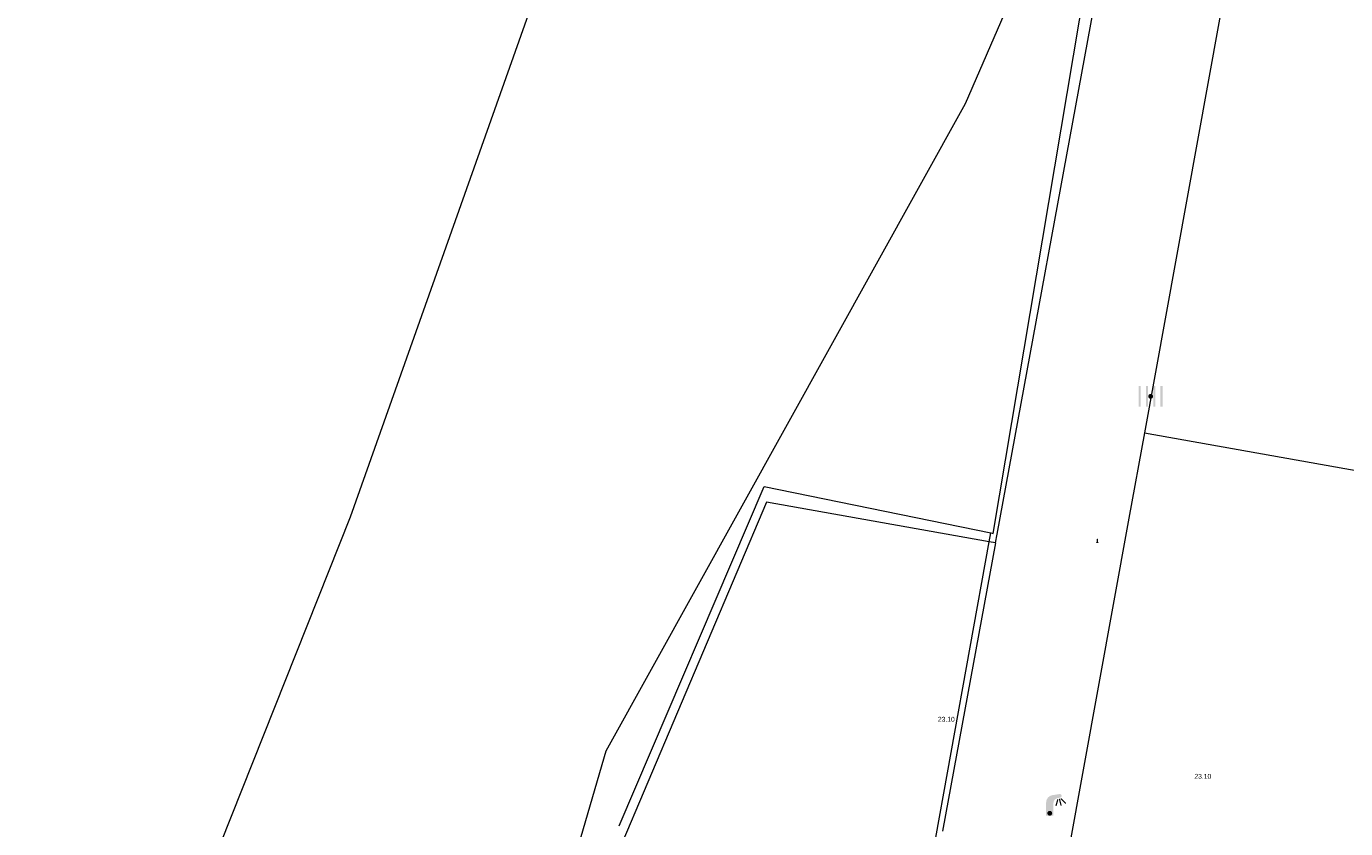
# Model space of a CAD drawing. Header units: metres. Extents: x 197457 to 198138, y 353986 to 354984.
# Tile 23 of 217: x 197484 to 197511, y 354570 to 354586. Entities that reach past the tile are written whole.
import ezdxf

# ---------------------------------------------------------------- set-up
doc = ezdxf.new("R2010")
doc.units = ezdxf.units.M
doc.header["$MEASUREMENT"] = 0
for name, color, linetype, lineweight, true_color in [('afsluitpaal', 7, 'Continuous', 0, 0xde7233), ('kolk', 7, 'Continuous', 0, 0x104b6e), ('lichtmast', 7, 'Continuous', 0, 0x104b6e)]:
    doc.layers.add(name, color=color, linetype=linetype, lineweight=lineweight, true_color=true_color)
for name, color, linetype, lineweight in [('Hoogtepunt', 7, 'Continuous', 0), ('insteek sloot', 5, 'Continuous', 0), ('kant verharding', 7, 'Continuous', 0), ('kant water (FD)', 5, 'Continuous', 0), ('raster geen IMGeo', 7, 'Continuous', 0)]:
    doc.layers.add(name, color=color, linetype=linetype, lineweight=lineweight)
doc.styles.add('Style-WORKING', font='WORKING.shx')

# ---------------------------------------------------------------- blocks, each defined once
blk = doc.blocks.new('kolk')
at = {"layer": 'kolk', "linetype": 'Continuous', "lineweight": 0, "true_color": 0xbd2877}
for points in [[(-0.489, -0.425), (-0.489, 0), (-0.489, 0.425), (-0.404, 0.425), (-0.404, 0), (-0.404, -0.425)], [(-0.191, -0.425), (-0.191, 0), (-0.191, 0.425), (-0.106, 0.425), (-0.106, 0), (-0.106, -0.425)], [(0.106, -0.425), (0.106, 0), (0.106, 0.425), (0.191, 0.425), (0.191, 0), (0.191, -0.425)], [(0.404, -0.425), (0.404, 0), (0.404, 0.425), (0.489, 0.425), (0.489, 0), (0.489, -0.425)]]:
    blk.add_hatch(color=232, dxfattribs=at).paths.add_polyline_path(points)
at = {"layer": 'kolk', "linetype": 'Continuous', "lineweight": 0, "true_color": 0x681648}
blk.add_hatch(color=219, dxfattribs=at).paths.add_polyline_path([(0.1, 0, 1), (-0.1, 0, 1)])
blk = doc.blocks.new('lichtmast')
at = {"layer": 'lichtmast', "linetype": 'Continuous', "lineweight": 0, "true_color": 0xbd2877}
for points in [[(0.15, 0.419, -0.344151), (0.301, 0.613), (0.428, 0.645, 0.960861), (0.398, 0.791), (0.101, 0.742, 0.366629), (-0.15, 0.446), (-0.15, -0.1), (0, -0.1, -0.414214), (-0.1, 0, -1), (0.1, 0, -0.414214), (0, -0.1), (0.15, -0.1)], [(0.351, 0.55, 1), (0.303, 0.564), (0.234, 0.323, 1), (0.283, 0.31)], [(0.424, 0.581, 1), (0.376, 0.569), (0.436, 0.326, 1), (0.485, 0.339)], [(0.489, 0.61, 1), (0.453, 0.575), (0.626, 0.396, 1), (0.662, 0.43)]]:
    blk.add_hatch(color=232, dxfattribs=at).paths.add_polyline_path(points)
at = {"layer": 'lichtmast', "linetype": 'Continuous', "lineweight": 0, "true_color": 0x681648}
blk.add_hatch(color=219, dxfattribs=at).paths.add_polyline_path([(-0.1, 0, 1), (0.1, 0, 1)])
blk = doc.blocks.new('afsluitpaal')
at = {"layer": 'afsluitpaal', "linetype": 'Continuous', "lineweight": 0, "true_color": 0xbd2877}
blk.add_hatch(color=232, dxfattribs=at).paths.add_polyline_path([(0.15, 0.65, 1), (-0.15, 0.65), (-0.15, 0.05), (-0.3, 0.05), (-0.3, -0.1), (0, -0.1, -0.414214), (-0.1, 0, -1), (0.1, 0, -0.414214), (0, -0.1), (0.3, -0.1), (0.3, 0.05), (0.15, 0.05)])
at = {"layer": 'afsluitpaal', "linetype": 'Continuous', "lineweight": 0, "true_color": 0x681648}
blk.add_hatch(color=219, dxfattribs=at).paths.add_polyline_path([(0.1, 0, 1), (-0.1, 0, 1)])

msp = doc.modelspace()

# ---------------------------------------------------------------- linework, layer by layer
at = {"layer": 'insteek sloot', "linetype": 'Continuous', "lineweight": 0, "flags": 128}
msp.add_lwpolyline([(197513.006, 354633.496), (197512.408, 354618.041), (197510.463, 354609.66), (197508.808, 354601.217), (197507.366, 354593.177), (197503.611, 354584.513), (197496.231, 354571.219), (197488.891, 354546.052)], dxfattribs=at)
at = {"layer": 'kant verharding', "linetype": 'Continuous', "lineweight": 0}
for p, q in [((197507.29, 354577.755), (197506.972, 354576.002)), ((197507.29, 354577.755), (197512.299, 354576.866)), ((197506.972, 354576.002), (197505.725, 354569.134)), ((197504.232, 354575.497), (197504.104, 354575.52)), ((197504.232, 354575.497), (197504.265, 354575.676)), ((197504.232, 354575.497), (197503.146, 354569.573))]:
    msp.add_line(p, q, dxfattribs=at)
at = {"layer": 'kant verharding', "linetype": 'Continuous', "lineweight": 0, "flags": 128}
for points in [[(197504.265, 354575.676), (197506.311, 354586.833), (197506.774, 354586.769), (197509.184, 354600.292), (197510.431, 354606.944), (197511.841, 354613.563), (197513.221, 354619.347), (197514.731, 354625.099), (197516.326, 354630.749), (197516.68, 354631.949), (197518.057, 354636.359), (197518.374, 354637.326), (197520.003, 354642.077), (197520.042, 354642.181)], [(197509.3, 354588.769), (197509.275, 354588.687), (197509.256, 354588.604), (197507.29, 354577.755)], [(197504.104, 354575.52), (197499.531, 354576.334), (197496.486, 354569.145)]]:
    msp.add_lwpolyline(points, dxfattribs=at)
at = {"layer": 'kant water (FD)', "linetype": 'Continuous', "lineweight": 0, "flags": 128}
msp.add_lwpolyline([(197476.543, 354542.013), (197480.528, 354549.734), (197490.986, 354576.03), (197497.342, 354593.971), (197498.508, 354602.112), (197499.179, 354623.189), (197500.169, 354629.183)], dxfattribs=at)
at = {"layer": 'raster geen IMGeo', "linetype": 'Continuous', "lineweight": 0}
for p, q in [((197502.67, 354567.606), (197504.104, 354575.52)), ((197504.104, 354575.52), (197504.137, 354575.701)), ((197504.137, 354575.701), (197504.182, 354575.692))]:
    msp.add_line(p, q, dxfattribs=at)
at = {"layer": 'raster geen IMGeo', "linetype": 'Continuous', "lineweight": 0, "flags": 128}
for points in [[(197504.182, 354575.692), (197506.083, 354587.013), (197506.732, 354586.873), (197509.304, 354601.45), (197510.783, 354609.157), (197512.502, 354616.819), (197514.459, 354624.422), (197516.651, 354631.958), (197517.104, 354633.406), (197518.345, 354637.335), (197519.921, 354642.223)], [(197496.505, 354569.682), (197499.484, 354576.657), (197504.137, 354575.701)]]:
    msp.add_lwpolyline(points, dxfattribs=at)

# ---------------------------------------------------------------- block references
at = {"layer": 'afsluitpaal', "linetype": 'Continuous', "lineweight": 0, "xscale": 0.1, "yscale": 0.1, "zscale": 0.1}
msp.add_blockref('afsluitpaal', (197506.322, 354575.504), dxfattribs=at)
at = {"layer": 'kolk', "linetype": 'Continuous', "lineweight": 0, "xscale": 0.5, "yscale": 0.5}
msp.add_blockref('kolk', (197507.417, 354578.507), dxfattribs=at)
at = {"layer": 'lichtmast', "linetype": 'Continuous', "lineweight": 0, "xscale": 0.5, "yscale": 0.5}
msp.add_blockref('lichtmast', (197505.346, 354569.943), dxfattribs=at)

# ---------------------------------------------------------------- texts
at = {"layer": 'Hoogtepunt', "linetype": 'Continuous', "lineweight": 0, "style": 'Style-WORKING'}
for p in [(197503.049, 354571.824), (197503.049, 354571.824), (197508.316, 354570.652), (197508.316, 354570.652)]:
    msp.add_text('23.10', height=0.1, dxfattribs=at).set_placement(p)

doc.saveas('drawing.dxf')
